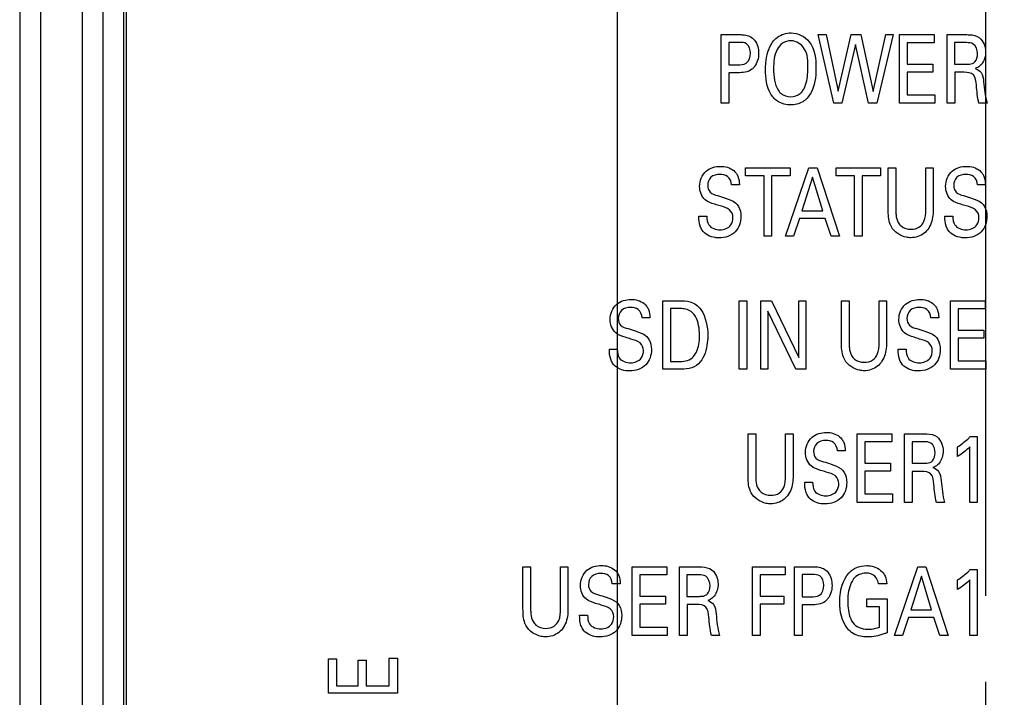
# Model space of a CAD drawing. Header units: inches. Extents: x 0 to 34, y 0 to 22.
# Tile 85 of 128: x 11.886 to 12.602, y 18.06 to 18.553. Entities that reach past the tile are written whole.
import ezdxf

# ---------------------------------------------------------------- set-up
doc = ezdxf.new("R2010")
doc.units = ezdxf.units.IN
doc.header["$LTSCALE"] = 1.87
doc.header["$MEASUREMENT"] = 0
doc.linetypes.add('CENTER', pattern=[0.6, 0.375, -0.075, 0.075, -0.075])
doc.layers.get('0').update_dxf_attribs({"linetype": 'CONTINUOUS'})
doc.layers.add('02___PRT_ALL_AXES', color=7, linetype='CONTINUOUS')
doc.layers.add('DIMENSIONS', color=7, linetype='CONTINUOUS')
doc.styles.get("Standard").update_dxf_attribs({"font": 'txt', "width": 0.8})
doc.dimstyles.new('DIMSTYLE_3', dxfattribs={"dimtxt": 0.125, "dimasz": 0.18, "dimexe": 0.125, "dimexo": 0.0625, "dimgap": 0.03125, "dimtad": 0, "dimtih": 1, "dimtoh": 1, "dimzin": 0, "dimdsep": 46, "dimtxsty": 'STANDARD', "dimblk": '_FILLED', "dimblk1": '_FILLED', "dimblk2": '_FILLED', "dimcen": 0.09, "dimazin": 0, "dimtp": 0.01, "dimtm": 0.01, "dimtfac": 1, "dimtofl": 0, "dimtmove": 0, "dimatfit": 3, "dimldrblk": '_FILLED', "dimfxl": 1, "dimtolj": 1, "dimtzin": 0, "dimarcsym": 0})

# ---------------------------------------------------------------- blocks, each defined once
blk = doc.blocks.new('*D22')
at = {"layer": 'DIMENSIONS', "color": 2, "linetype": 'CONTINUOUS'}
blk.add_line((12.32094, 18.05015), (12.32094, 19.62004), dxfattribs=at)
at = {"layer": 'DIMENSIONS', "color": 2, "linetype": 'CONTINUOUS', "insert": (12.25844, 19.68254), "char_height": 0.125, "width": 1.525, "attachment_point": 1, "rotation": 90, "line_spacing_factor": 0.9}
blk.add_mtext('2X 11.04{\\ftxt.shx;\\W1.000000;\\H0.125000; }[.435]', dxfattribs=at)
blk = doc.blocks.new('_FILLED')
at = {"color": 0, "linetype": 'BYBLOCK'}
blk.add_solid([(0, 0), (-1, 0.1736), (-1, -0.1736)], dxfattribs=at)
blk = doc.blocks.new('*D52')
at = {"layer": 'DIMENSIONS', "color": 2, "linetype": 'CONTINUOUS'}
blk.add_line((12.58874, 18.13404), (12.58874, 19.62004), dxfattribs=at)
at = {"layer": 'DIMENSIONS', "color": 2, "linetype": 'CONTINUOUS', "insert": (12.52624, 19.68254), "char_height": 0.125, "width": 1.225, "attachment_point": 1, "rotation": 90, "line_spacing_factor": 0.9}
blk.add_mtext('17.84{\\ftxt.shx;\\W1.000000;\\H0.125000; }[.702]', dxfattribs=at)

msp = doc.modelspace()

# ---------------------------------------------------------------- linework, layer by layer
at = {"color": 7, "linetype": 'CONTINUOUS'}
for p, q in [((11.90144, 18.83217), (11.90144, 15.76439)), ((11.93186, 18.78183), (11.93186, 15.93661)), ((11.94685, 18.78183), (11.94685, 15.93661)), ((11.94689, 18.7818), (11.94689, 15.93665)), ((11.96188, 18.7818), (11.96188, 15.93665)), ((11.96374, 18.77087), (11.96374, 15.95518))]:
    msp.add_line(p, q, dxfattribs=at)
at = {"color": 40, "linetype": 'CONTINUOUS'}
for p, q in [((12.39627, 18.49217), (12.39627, 18.54205)), ((12.39627, 18.54205), (12.4097, 18.54205)), ((12.47815, 18.49217), (12.46677, 18.54205)), ((12.46677, 18.54205), (12.47271, 18.54205)), ((12.47271, 18.54205), (12.48137, 18.50101)), ((12.48137, 18.50101), (12.49092, 18.54205)), ((12.49092, 18.54205), (12.49781, 18.54205)), ((12.49781, 18.54205), (12.50685, 18.50067)), ((12.50685, 18.50067), (12.51597, 18.54205)), ((12.52141, 18.54205), (12.50952, 18.49217)), ((12.51597, 18.54205), (12.52141, 18.54205)), ((12.5261, 18.49217), (12.5261, 18.54205)), ((12.5261, 18.54205), (12.55125, 18.54205)), ((12.55125, 18.54205), (12.55125, 18.53618)), ((12.56059, 18.49217), (12.56059, 18.54205)), ((12.56059, 18.54205), (12.57493, 18.54205)), ((12.40182, 18.53645), (12.40182, 18.52015)), ((12.40959, 18.53645), (12.40182, 18.53645)), ((12.49409, 18.5348), (12.48415, 18.49217)), ((12.50335, 18.49217), (12.49409, 18.5348)), ((12.53165, 18.53618), (12.53165, 18.52063)), ((12.55125, 18.53618), (12.53165, 18.53618)), ((12.56597, 18.53625), (12.56597, 18.52056)), ((12.57475, 18.53625), (12.56597, 18.53625)), ((12.40182, 18.52015), (12.40842, 18.52015)), ((12.53165, 18.52063), (12.55031, 18.52063)), ((12.55031, 18.52063), (12.55031, 18.51483)), ((12.56597, 18.52056), (12.57475, 18.52056)), ((12.40182, 18.51435), (12.40182, 18.49217)), ((12.40832, 18.51435), (12.40182, 18.51435)), ((12.53165, 18.51483), (12.53165, 18.49825)), ((12.55031, 18.51483), (12.53165, 18.51483)), ((12.5661, 18.51469), (12.5661, 18.49217)), ((12.57308, 18.51469), (12.5661, 18.51469)), ((12.53165, 18.49825), (12.55169, 18.49825)), ((12.55169, 18.49825), (12.55169, 18.49217)), ((12.40182, 18.49217), (12.39627, 18.49217)), ((12.48415, 18.49217), (12.47815, 18.49217)), ((12.50952, 18.49217), (12.50335, 18.49217)), ((12.55169, 18.49217), (12.5261, 18.49217)), ((12.5661, 18.49217), (12.56059, 18.49217)), ((12.58963, 18.49217), (12.58369, 18.49217)), ((12.41409, 18.43943), (12.41409, 18.44531)), ((12.41409, 18.44531), (12.44647, 18.44531)), ((12.42753, 18.43943), (12.41409, 18.43943)), ((12.42753, 18.39543), (12.42753, 18.43943)), ((12.43303, 18.43943), (12.43303, 18.39543)), ((12.44647, 18.43943), (12.43303, 18.43943)), ((12.44321, 18.39543), (12.46009, 18.44531)), ((12.44647, 18.44531), (12.44647, 18.43943)), ((12.46009, 18.44531), (12.46603, 18.44531)), ((12.46603, 18.44531), (12.48225, 18.39543)), ((12.47982, 18.43943), (12.47982, 18.44531)), ((12.47982, 18.44531), (12.51218, 18.44531)), ((12.49325, 18.43943), (12.47982, 18.43943)), ((12.49325, 18.39543), (12.49325, 18.43943)), ((12.49876, 18.43943), (12.49876, 18.39543)), ((12.51218, 18.43943), (12.49876, 18.43943)), ((12.51218, 18.44531), (12.51218, 18.43943)), ((12.51776, 18.41491), (12.51776, 18.44531)), ((12.51776, 18.44531), (12.52331, 18.44531)), ((12.52331, 18.44531), (12.52331, 18.41443)), ((12.54507, 18.4147), (12.54507, 18.44531)), ((12.54507, 18.44531), (12.55046, 18.44531)), ((12.55046, 18.44531), (12.55046, 18.41457)), ((12.40963, 18.43288), (12.40387, 18.43288)), ((12.46281, 18.43847), (12.45504, 18.41401)), ((12.47019, 18.41401), (12.46281, 18.43847)), ((12.58846, 18.43288), (12.5827, 18.43288)), ((12.45504, 18.41401), (12.47019, 18.41401)), ((12.3801, 18.41001), (12.38587, 18.41001)), ((12.45326, 18.40842), (12.44892, 18.39543)), ((12.47186, 18.40842), (12.45326, 18.40842)), ((12.47619, 18.39543), (12.47186, 18.40842)), ((12.55894, 18.41001), (12.5647, 18.41001)), ((12.43303, 18.39543), (12.42753, 18.39543)), ((12.44892, 18.39543), (12.44321, 18.39543)), ((12.48225, 18.39543), (12.47619, 18.39543)), ((12.49876, 18.39543), (12.49325, 18.39543)), ((12.35388, 18.29868), (12.35388, 18.34856)), ((12.35388, 18.34856), (12.36548, 18.34856)), ((12.40944, 18.29868), (12.40944, 18.34856)), ((12.40944, 18.34856), (12.41499, 18.34856)), ((12.41499, 18.34856), (12.41499, 18.29868)), ((12.42527, 18.29868), (12.42527, 18.34856)), ((12.42527, 18.34856), (12.43299, 18.34856)), ((12.43299, 18.34856), (12.45269, 18.30731)), ((12.45269, 18.30731), (12.45269, 18.34856)), ((12.45269, 18.34856), (12.45781, 18.34856)), ((12.45781, 18.34856), (12.45781, 18.29868)), ((12.48382, 18.31817), (12.48382, 18.34856)), ((12.48382, 18.34856), (12.48937, 18.34856)), ((12.48937, 18.34856), (12.48937, 18.31768)), ((12.51114, 18.31796), (12.51114, 18.34856)), ((12.51114, 18.34856), (12.51652, 18.34856)), ((12.51652, 18.34856), (12.51652, 18.31782)), ((12.56315, 18.29868), (12.56315, 18.34856)), ((12.56315, 18.34856), (12.5883, 18.34856)), ((12.5883, 18.34856), (12.5883, 18.34269)), ((12.35943, 18.34283), (12.35943, 18.30434)), ((12.36609, 18.34283), (12.35943, 18.34283)), ((12.43031, 18.34103), (12.43031, 18.29868)), ((12.4507, 18.29868), (12.43031, 18.34103)), ((12.5687, 18.34269), (12.5687, 18.32714)), ((12.5883, 18.34269), (12.5687, 18.34269)), ((12.34458, 18.33613), (12.33882, 18.33613)), ((12.55453, 18.33613), (12.54875, 18.33613)), ((12.5687, 18.32714), (12.58737, 18.32714)), ((12.58737, 18.32714), (12.58737, 18.32134)), ((12.5687, 18.32134), (12.5687, 18.30476)), ((12.58737, 18.32134), (12.5687, 18.32134)), ((12.31505, 18.31326), (12.32082, 18.31326)), ((12.52499, 18.31326), (12.53077, 18.31326)), ((12.35943, 18.30434), (12.36487, 18.30434)), ((12.5687, 18.30476), (12.58875, 18.30476)), ((12.58875, 18.30476), (12.58875, 18.29868)), ((12.36516, 18.29868), (12.35388, 18.29868)), ((12.41499, 18.29868), (12.40944, 18.29868)), ((12.43031, 18.29868), (12.42527, 18.29868)), ((12.45781, 18.29868), (12.4507, 18.29868)), ((12.58875, 18.29868), (12.56315, 18.29868)), ((12.41587, 18.22143), (12.41587, 18.25182)), ((12.41587, 18.25182), (12.42143, 18.25182)), ((12.42143, 18.25182), (12.42143, 18.22094)), ((12.4432, 18.22121), (12.4432, 18.25182)), ((12.4432, 18.25182), (12.44858, 18.25182)), ((12.44858, 18.25182), (12.44858, 18.22108)), ((12.4952, 18.20194), (12.4952, 18.25182)), ((12.4952, 18.25182), (12.52036, 18.25182)), ((12.50076, 18.24595), (12.50076, 18.2304)), ((12.52036, 18.24595), (12.50076, 18.24595)), ((12.52036, 18.25182), (12.52036, 18.24595)), ((12.52971, 18.20194), (12.52971, 18.25182)), ((12.52971, 18.25182), (12.54404, 18.25182)), ((12.53509, 18.24602), (12.53509, 18.23034)), ((12.54387, 18.24602), (12.53509, 18.24602)), ((12.57742, 18.24975), (12.58236, 18.24975)), ((12.58236, 18.24975), (12.58236, 18.20194)), ((12.48657, 18.23939), (12.48081, 18.23939)), ((12.56809, 18.23531), (12.56809, 18.24222)), ((12.57703, 18.20194), (12.57703, 18.24222)), ((12.50076, 18.2304), (12.51941, 18.2304)), ((12.50076, 18.22461), (12.50076, 18.20802)), ((12.51941, 18.22461), (12.50076, 18.22461)), ((12.51941, 18.2304), (12.51941, 18.22461)), ((12.53509, 18.23034), (12.54387, 18.23034)), ((12.53521, 18.22446), (12.53521, 18.20194)), ((12.5422, 18.22446), (12.53521, 18.22446)), ((12.45705, 18.21652), (12.46281, 18.21652)), ((12.50076, 18.20802), (12.52081, 18.20802)), ((12.52081, 18.20802), (12.52081, 18.20194)), ((12.52081, 18.20194), (12.4952, 18.20194)), ((12.53521, 18.20194), (12.52971, 18.20194)), ((12.55875, 18.20194), (12.55281, 18.20194)), ((12.58236, 18.20194), (12.57703, 18.20194)), ((12.25227, 18.12468), (12.25227, 18.15508)), ((12.25227, 18.15508), (12.25782, 18.15508)), ((12.25782, 18.15508), (12.25782, 18.1242)), ((12.27958, 18.12447), (12.27958, 18.15508)), ((12.27958, 18.15508), (12.28497, 18.15508)), ((12.28497, 18.15508), (12.28497, 18.12434)), ((12.3316, 18.1052), (12.3316, 18.15508)), ((12.3316, 18.15508), (12.35675, 18.15508)), ((12.35675, 18.15508), (12.35675, 18.14921)), ((12.36611, 18.1052), (12.36611, 18.15508)), ((12.36611, 18.15508), (12.38043, 18.15508)), ((12.4191, 18.1052), (12.4191, 18.15508)), ((12.4191, 18.15508), (12.44297, 18.15508)), ((12.44297, 18.15508), (12.44297, 18.14921)), ((12.4496, 18.1052), (12.4496, 18.15508)), ((12.4496, 18.15508), (12.46304, 18.15508)), ((12.52238, 18.1052), (12.53926, 18.15508)), ((12.53926, 18.15508), (12.5452, 18.15508)), ((12.5452, 18.15508), (12.56142, 18.1052)), ((12.57742, 18.15301), (12.58237, 18.15301)), ((12.58237, 18.15301), (12.58237, 18.1052)), ((12.33715, 18.14921), (12.33715, 18.13366)), ((12.35675, 18.14921), (12.33715, 18.14921)), ((12.37149, 18.14928), (12.37149, 18.13359)), ((12.38027, 18.14928), (12.37149, 18.14928)), ((12.42477, 18.14921), (12.42477, 18.13366)), ((12.44297, 18.14921), (12.42477, 18.14921)), ((12.45515, 18.14948), (12.45515, 18.13318)), ((12.46293, 18.14948), (12.45515, 18.14948)), ((12.54198, 18.14824), (12.53421, 18.12378)), ((12.54936, 18.12378), (12.54198, 18.14824)), ((12.5681, 18.13857), (12.5681, 18.14548)), ((12.57704, 18.1052), (12.57704, 18.14548)), ((12.32297, 18.14265), (12.3172, 18.14265)), ((12.51675, 18.14265), (12.51069, 18.14265)), ((12.33715, 18.13366), (12.35581, 18.13366)), ((12.35581, 18.13366), (12.35581, 18.12786)), ((12.37149, 18.13359), (12.38027, 18.13359)), ((12.42477, 18.13366), (12.44192, 18.13366)), ((12.44192, 18.13366), (12.44192, 18.12786)), ((12.45515, 18.13318), (12.46177, 18.13318)), ((12.5022, 18.12599), (12.5022, 18.13173)), ((12.5022, 18.13173), (12.51692, 18.13173)), ((12.51692, 18.13173), (12.51692, 18.10713)), ((12.33715, 18.12786), (12.33715, 18.11128)), ((12.35581, 18.12786), (12.33715, 18.12786)), ((12.3716, 18.12772), (12.3716, 18.1052)), ((12.3786, 18.12772), (12.3716, 18.12772)), ((12.42477, 18.12786), (12.42477, 18.1052)), ((12.44192, 18.12786), (12.42477, 18.12786)), ((12.45515, 18.12738), (12.45515, 18.1052)), ((12.46165, 18.12738), (12.45515, 18.12738)), ((12.51136, 18.12599), (12.5022, 18.12599)), ((12.51136, 18.11121), (12.51136, 18.12599)), ((12.29343, 18.11978), (12.29921, 18.11978)), ((12.53243, 18.11819), (12.52809, 18.1052)), ((12.55103, 18.11819), (12.53243, 18.11819)), ((12.53421, 18.12378), (12.54936, 18.12378)), ((12.55536, 18.1052), (12.55103, 18.11819)), ((12.33715, 18.11128), (12.35719, 18.11128)), ((12.35719, 18.11128), (12.35719, 18.1052)), ((12.35719, 18.1052), (12.3316, 18.1052)), ((12.3716, 18.1052), (12.36611, 18.1052)), ((12.39514, 18.1052), (12.3892, 18.1052)), ((12.42477, 18.1052), (12.4191, 18.1052)), ((12.45515, 18.1052), (12.4496, 18.1052)), ((12.52809, 18.1052), (12.52238, 18.1052)), ((12.56142, 18.1052), (12.55536, 18.1052)), ((12.58237, 18.1052), (12.57704, 18.1052)), ((12.11079, 18.06306), (12.11079, 18.08821)), ((12.11079, 18.08821), (12.1167, 18.08821)), ((12.1167, 18.08821), (12.1167, 18.06861)), ((12.15486, 18.06861), (12.15486, 18.08866)), ((12.15486, 18.08866), (12.16097, 18.08866)), ((12.16097, 18.08866), (12.16097, 18.06306)), ((12.13234, 18.06861), (12.13234, 18.08727)), ((12.13234, 18.08727), (12.13817, 18.08727)), ((12.13817, 18.08727), (12.13817, 18.06861)), ((12.1167, 18.06861), (12.13234, 18.06861)), ((12.13817, 18.06861), (12.15486, 18.06861)), ((12.16097, 18.06306), (12.11079, 18.06306))]:
    msp.add_line(p, q, dxfattribs=at)
at = {"color": 7, "linetype": 'CONTINUOUS'}
msp.add_lwpolyline([(11.88644, 18.83217), (11.88644, 15.76008), (11.88643, 15.75502), (11.88642, 15.75011), (11.8864, 15.74538), (11.88638, 15.74082)], dxfattribs=at)
at = {"color": 40, "linetype": 'CONTINUOUS'}
for points, knots in [([(12.4097, 18.54205), (12.41083, 18.54205), (12.41475, 18.54212), (12.41895, 18.54031), (12.42064, 18.53804)], [0, 0, 0, 0, 0.284896, 1, 1, 1, 1]), ([(12.43376, 18.53666), (12.43471, 18.53794), (12.43826, 18.54171), (12.44362, 18.54336), (12.44715, 18.54336)], [0, 0, 0, 0, 0.310137, 1, 1, 1, 1]), ([(12.44715, 18.54336), (12.45206, 18.54336), (12.46412, 18.53711), (12.46524, 18.52421), (12.46524, 18.51759)], [0, 0, 0, 0, 0.426159, 1, 1, 1, 1]), ([(12.57493, 18.54205), (12.57556, 18.54205), (12.57872, 18.54203), (12.58214, 18.5413), (12.58414, 18.5397)], [0, 0, 0, 0, 0.197557, 1, 1, 1, 1]), ([(12.4177, 18.52865), (12.4177, 18.53113), (12.4161, 18.53631), (12.41133, 18.53645), (12.40959, 18.53645)], [0, 0, 0, 0, 0.587483, 1, 1, 1, 1]), ([(12.42859, 18.51677), (12.42859, 18.51833), (12.42885, 18.52517), (12.43057, 18.53238), (12.43376, 18.53666)], [0, 0, 0, 0, 0.225959, 1, 1, 1, 1]), ([(12.4472, 18.53756), (12.44503, 18.53756), (12.44061, 18.53651), (12.43492, 18.52905), (12.43442, 18.52193), (12.43442, 18.51718)], [0, 0, 0, 0, 0.243058, 0.468482, 1, 1, 1, 1]), ([(12.45935, 18.51766), (12.45935, 18.52248), (12.45948, 18.53175), (12.4509, 18.53756), (12.4472, 18.53756)], [0, 0, 0, 0, 0.565728, 1, 1, 1, 1]), ([(12.58275, 18.52817), (12.58275, 18.53075), (12.58108, 18.53588), (12.5764, 18.53625), (12.57475, 18.53625)], [0, 0, 0, 0, 0.61075, 1, 1, 1, 1]), ([(12.40842, 18.52015), (12.41047, 18.52015), (12.41578, 18.52035), (12.4177, 18.52598), (12.4177, 18.52865)], [0, 0, 0, 0, 0.433695, 1, 1, 1, 1]), ([(12.58003, 18.52167), (12.5803, 18.52187), (12.58209, 18.52347), (12.58275, 18.52611), (12.58275, 18.52817)], [0, 0, 0, 0, 0.140368, 1, 1, 1, 1]), ([(12.42041, 18.51863), (12.41989, 18.51798), (12.41681, 18.51476), (12.41186, 18.51435), (12.40832, 18.51435)], [0, 0, 0, 0, 0.190487, 1, 1, 1, 1]), ([(12.57475, 18.52056), (12.57504, 18.52056), (12.57683, 18.52061), (12.57881, 18.52077), (12.58003, 18.52167)], [0, 0, 0, 0, 0.161225, 1, 1, 1, 1]), ([(12.58575, 18.5207), (12.58536, 18.52022), (12.58404, 18.5188), (12.58227, 18.51788), (12.58103, 18.51746)], [0, 0, 0, 0, 0.32308, 1, 1, 1, 1]), ([(12.4467, 18.491), (12.44375, 18.491), (12.4379, 18.49217), (12.42956, 18.5012), (12.42859, 18.51062), (12.42859, 18.51677)], [0, 0, 0, 0, 0.251065, 0.476604, 1, 1, 1, 1]), ([(12.46524, 18.51759), (12.46524, 18.51136), (12.46419, 18.50181), (12.45588, 18.49231), (12.44977, 18.491), (12.4467, 18.491)], [0, 0, 0, 0, 0.516283, 0.745675, 1, 1, 1, 1]), ([(12.45575, 18.50143), (12.45659, 18.50271), (12.45885, 18.5079), (12.45935, 18.5136), (12.45935, 18.51766)], [0, 0, 0, 0, 0.273755, 1, 1, 1, 1]), ([(12.58186, 18.50537), (12.58162, 18.50792), (12.5813, 18.51386), (12.57539, 18.51469), (12.57308, 18.51469)], [0, 0, 0, 0, 0.525378, 1, 1, 1, 1]), ([(12.58103, 18.51746), (12.58268, 18.51692), (12.58645, 18.51456), (12.58693, 18.51015), (12.58713, 18.50786)], [0, 0, 0, 0, 0.428963, 1, 1, 1, 1]), ([(12.43798, 18.50143), (12.4385, 18.50061), (12.44074, 18.49794), (12.44441, 18.49687), (12.44686, 18.49687)], [0, 0, 0, 0, 0.283023, 1, 1, 1, 1]), ([(12.44686, 18.49687), (12.44932, 18.49687), (12.45297, 18.49798), (12.45521, 18.50063), (12.45575, 18.50143)], [0, 0, 0, 0, 0.718369, 1, 1, 1, 1]), ([(12.38065, 18.4317), (12.38065, 18.43573), (12.38392, 18.44411), (12.39224, 18.44628), (12.39592, 18.44628)], [0, 0, 0, 0, 0.522943, 1, 1, 1, 1]), ([(12.39592, 18.44628), (12.39673, 18.44628), (12.40085, 18.44606), (12.4052, 18.44407), (12.40719, 18.44138)], [0, 0, 0, 0, 0.195755, 1, 1, 1, 1]), ([(12.55948, 18.4317), (12.55948, 18.43573), (12.56275, 18.44411), (12.57107, 18.44628), (12.57475, 18.44628)], [0, 0, 0, 0, 0.522934, 1, 1, 1, 1]), ([(12.57475, 18.44628), (12.57556, 18.44628), (12.57969, 18.44606), (12.58404, 18.44406), (12.58602, 18.44138)], [0, 0, 0, 0, 0.195694, 1, 1, 1, 1]), ([(12.39542, 18.44047), (12.39312, 18.44047), (12.38821, 18.43934), (12.38653, 18.43451), (12.38653, 18.43239)], [0, 0, 0, 0, 0.519347, 1, 1, 1, 1]), ([(12.40387, 18.43288), (12.40376, 18.43513), (12.40198, 18.43981), (12.39734, 18.44047), (12.39542, 18.44047)], [0, 0, 0, 0, 0.538767, 1, 1, 1, 1]), ([(12.40719, 18.44138), (12.40771, 18.44066), (12.4092, 18.43803), (12.40952, 18.43497), (12.40963, 18.43288)], [0, 0, 0, 0, 0.297836, 1, 1, 1, 1]), ([(12.57425, 18.44047), (12.57196, 18.44047), (12.56704, 18.43934), (12.56537, 18.43451), (12.56537, 18.43239)], [0, 0, 0, 0, 0.519347, 1, 1, 1, 1]), ([(12.5827, 18.43288), (12.5826, 18.43513), (12.58081, 18.43981), (12.57618, 18.44047), (12.57425, 18.44047)], [0, 0, 0, 0, 0.538767, 1, 1, 1, 1]), ([(12.58602, 18.44138), (12.58655, 18.44066), (12.58803, 18.43803), (12.58835, 18.43497), (12.58846, 18.43288)], [0, 0, 0, 0, 0.297801, 1, 1, 1, 1]), ([(12.38653, 18.43239), (12.38653, 18.43068), (12.38786, 18.42661), (12.39183, 18.42557), (12.39376, 18.425)], [0, 0, 0, 0, 0.459548, 1, 1, 1, 1]), ([(12.56537, 18.43239), (12.56537, 18.43068), (12.56669, 18.42661), (12.57067, 18.42557), (12.57259, 18.425)], [0, 0, 0, 0, 0.45952, 1, 1, 1, 1]), ([(12.39376, 18.425), (12.39567, 18.42439), (12.40007, 18.423), (12.40464, 18.42144), (12.40669, 18.41975)], [0, 0, 0, 0, 0.429539, 1, 1, 1, 1]), ([(12.57259, 18.425), (12.5745, 18.42439), (12.5789, 18.423), (12.58347, 18.42144), (12.58552, 18.41975)], [0, 0, 0, 0, 0.429576, 1, 1, 1, 1]), ([(12.3957, 18.41747), (12.39437, 18.41788), (12.39066, 18.41903), (12.38675, 18.42026), (12.38481, 18.42189)], [0, 0, 0, 0, 0.354377, 1, 1, 1, 1]), ([(12.40669, 18.41975), (12.40756, 18.41904), (12.40999, 18.4162), (12.41069, 18.41234), (12.41069, 18.4098)], [0, 0, 0, 0, 0.306148, 1, 1, 1, 1]), ([(12.57453, 18.41747), (12.5732, 18.41788), (12.56949, 18.41903), (12.56558, 18.42026), (12.56364, 18.42189)], [0, 0, 0, 0, 0.354315, 1, 1, 1, 1]), ([(12.58552, 18.41975), (12.58639, 18.41904), (12.58883, 18.4162), (12.58952, 18.41234), (12.58952, 18.4098)], [0, 0, 0, 0, 0.306176, 1, 1, 1, 1]), ([(12.40491, 18.40904), (12.40491, 18.4111), (12.40282, 18.41594), (12.39801, 18.41676), (12.3957, 18.41747)], [0, 0, 0, 0, 0.460589, 1, 1, 1, 1]), ([(12.52009, 18.40234), (12.51976, 18.40294), (12.51789, 18.40682), (12.51776, 18.4113), (12.51776, 18.41491)], [0, 0, 0, 0, 0.159051, 1, 1, 1, 1]), ([(12.52331, 18.41443), (12.52331, 18.41328), (12.5234, 18.41022), (12.52413, 18.40712), (12.52508, 18.40545)], [0, 0, 0, 0, 0.374157, 1, 1, 1, 1]), ([(12.53425, 18.40054), (12.53641, 18.40054), (12.54056, 18.40139), (12.5448, 18.40712), (12.54507, 18.41186), (12.54507, 18.4147)], [0, 0, 0, 0, 0.321552, 0.57695, 1, 1, 1, 1]), ([(12.55046, 18.41457), (12.55046, 18.41373), (12.5504, 18.40917), (12.54922, 18.40444), (12.54719, 18.4013)], [0, 0, 0, 0, 0.182744, 1, 1, 1, 1]), ([(12.58374, 18.40904), (12.58374, 18.4111), (12.58165, 18.41594), (12.57684, 18.41676), (12.57453, 18.41747)], [0, 0, 0, 0, 0.460579, 1, 1, 1, 1]), ([(12.38242, 18.39992), (12.38188, 18.40079), (12.38038, 18.40398), (12.3801, 18.40755), (12.3801, 18.41001)], [0, 0, 0, 0, 0.294365, 1, 1, 1, 1]), ([(12.38587, 18.41001), (12.38593, 18.40788), (12.38638, 18.40217), (12.39253, 18.40013), (12.39554, 18.40013)], [0, 0, 0, 0, 0.414878, 1, 1, 1, 1]), ([(12.41069, 18.4098), (12.41069, 18.40586), (12.40802, 18.39699), (12.39905, 18.39426), (12.39486, 18.39426)], [0, 0, 0, 0, 0.484064, 1, 1, 1, 1]), ([(12.39554, 18.40013), (12.39839, 18.40013), (12.40378, 18.40212), (12.40491, 18.40717), (12.40491, 18.40904)], [0, 0, 0, 0, 0.604234, 1, 1, 1, 1]), ([(12.52508, 18.40545), (12.52565, 18.40451), (12.52792, 18.40166), (12.53176, 18.40054), (12.53425, 18.40054)], [0, 0, 0, 0, 0.305108, 1, 1, 1, 1]), ([(12.56126, 18.39992), (12.56072, 18.40079), (12.55921, 18.40398), (12.55894, 18.40755), (12.55894, 18.41001)], [0, 0, 0, 0, 0.294365, 1, 1, 1, 1]), ([(12.5647, 18.41001), (12.56477, 18.40788), (12.56521, 18.40217), (12.57136, 18.40013), (12.57437, 18.40013)], [0, 0, 0, 0, 0.414844, 1, 1, 1, 1]), ([(12.58952, 18.4098), (12.58952, 18.40586), (12.58685, 18.39699), (12.57789, 18.39426), (12.57369, 18.39426)], [0, 0, 0, 0, 0.484072, 1, 1, 1, 1]), ([(12.57437, 18.40013), (12.57723, 18.40013), (12.58261, 18.40212), (12.58374, 18.40717), (12.58374, 18.40904)], [0, 0, 0, 0, 0.604234, 1, 1, 1, 1]), ([(12.39486, 18.39426), (12.39393, 18.39426), (12.38935, 18.39449), (12.38439, 18.39679), (12.38242, 18.39992)], [0, 0, 0, 0, 0.200813, 1, 1, 1, 1]), ([(12.53425, 18.39439), (12.53315, 18.39439), (12.52765, 18.39485), (12.52226, 18.39848), (12.52009, 18.40234)], [0, 0, 0, 0, 0.198954, 1, 1, 1, 1]), ([(12.54719, 18.4013), (12.5463, 18.39992), (12.54295, 18.39604), (12.53765, 18.39439), (12.53425, 18.39439)], [0, 0, 0, 0, 0.32594, 1, 1, 1, 1]), ([(12.57369, 18.39426), (12.57276, 18.39426), (12.56818, 18.39449), (12.56323, 18.39679), (12.56126, 18.39992)], [0, 0, 0, 0, 0.200813, 1, 1, 1, 1]), ([(12.3156, 18.33495), (12.3156, 18.33898), (12.31887, 18.34737), (12.32719, 18.34953), (12.33087, 18.34953)], [0, 0, 0, 0, 0.522943, 1, 1, 1, 1]), ([(12.33087, 18.34953), (12.33168, 18.34953), (12.3358, 18.34931), (12.34015, 18.34732), (12.34214, 18.34463)], [0, 0, 0, 0, 0.195757, 1, 1, 1, 1]), ([(12.36548, 18.34856), (12.36831, 18.34856), (12.37447, 18.34864), (12.37983, 18.34471), (12.38164, 18.34207)], [0, 0, 0, 0, 0.469176, 1, 1, 1, 1]), ([(12.52554, 18.33495), (12.52554, 18.33898), (12.52881, 18.34737), (12.53714, 18.34953), (12.54082, 18.34953)], [0, 0, 0, 0, 0.522943, 1, 1, 1, 1]), ([(12.54082, 18.34953), (12.54163, 18.34953), (12.54575, 18.34931), (12.55009, 18.34732), (12.55209, 18.34463)], [0, 0, 0, 0, 0.195146, 1, 1, 1, 1]), ([(12.33037, 18.34373), (12.32807, 18.34373), (12.32316, 18.34259), (12.32148, 18.33776), (12.32148, 18.33564)], [0, 0, 0, 0, 0.519386, 1, 1, 1, 1]), ([(12.33882, 18.33613), (12.33871, 18.33838), (12.33693, 18.34306), (12.3323, 18.34373), (12.33037, 18.34373)], [0, 0, 0, 0, 0.538854, 1, 1, 1, 1]), ([(12.34214, 18.34463), (12.34266, 18.34391), (12.34415, 18.34128), (12.34447, 18.33822), (12.34458, 18.33613)], [0, 0, 0, 0, 0.297793, 1, 1, 1, 1]), ([(12.37675, 18.33848), (12.37511, 18.34075), (12.37112, 18.3428), (12.36722, 18.34283), (12.36609, 18.34283)], [0, 0, 0, 0, 0.71357, 1, 1, 1, 1]), ([(12.54031, 18.34373), (12.53802, 18.34373), (12.53311, 18.34259), (12.53143, 18.33776), (12.53143, 18.33564)], [0, 0, 0, 0, 0.519386, 1, 1, 1, 1]), ([(12.54875, 18.33613), (12.54865, 18.33838), (12.54688, 18.34306), (12.54224, 18.34373), (12.54031, 18.34373)], [0, 0, 0, 0, 0.53872, 1, 1, 1, 1]), ([(12.55209, 18.34463), (12.55261, 18.34391), (12.55409, 18.34128), (12.55442, 18.33822), (12.55453, 18.33613)], [0, 0, 0, 0, 0.297793, 1, 1, 1, 1]), ([(12.32148, 18.33564), (12.32148, 18.33393), (12.32281, 18.32986), (12.32678, 18.32882), (12.32871, 18.32825)], [0, 0, 0, 0, 0.459548, 1, 1, 1, 1]), ([(12.38065, 18.32293), (12.38065, 18.32376), (12.38047, 18.32909), (12.37943, 18.33481), (12.37675, 18.33848)], [0, 0, 0, 0, 0.154622, 1, 1, 1, 1]), ([(12.53143, 18.33564), (12.53143, 18.33393), (12.53275, 18.32987), (12.53672, 18.32882), (12.53864, 18.32825)], [0, 0, 0, 0, 0.459971, 1, 1, 1, 1]), ([(12.33065, 18.32072), (12.32932, 18.32113), (12.32561, 18.32228), (12.3217, 18.32351), (12.31976, 18.32514)], [0, 0, 0, 0, 0.35436, 1, 1, 1, 1]), ([(12.32871, 18.32825), (12.33062, 18.32764), (12.33502, 18.32626), (12.33959, 18.3247), (12.34164, 18.323)], [0, 0, 0, 0, 0.429522, 1, 1, 1, 1]), ([(12.54058, 18.32072), (12.53925, 18.32113), (12.53554, 18.32228), (12.53164, 18.32351), (12.52971, 18.32514)], [0, 0, 0, 0, 0.354707, 1, 1, 1, 1]), ([(12.53864, 18.32825), (12.54055, 18.32764), (12.54496, 18.32625), (12.54953, 18.3247), (12.55158, 18.323)], [0, 0, 0, 0, 0.429281, 1, 1, 1, 1]), ([(12.33986, 18.31229), (12.33986, 18.31436), (12.33777, 18.31919), (12.33296, 18.32001), (12.33065, 18.32072)], [0, 0, 0, 0, 0.460632, 1, 1, 1, 1]), ([(12.34164, 18.323), (12.34251, 18.32229), (12.34494, 18.31945), (12.34564, 18.31559), (12.34564, 18.31305)], [0, 0, 0, 0, 0.30614, 1, 1, 1, 1]), ([(12.37537, 18.30711), (12.3766, 18.30826), (12.37993, 18.31302), (12.38065, 18.31894), (12.38065, 18.32293)], [0, 0, 0, 0, 0.296589, 1, 1, 1, 1]), ([(12.38659, 18.32321), (12.38659, 18.32076), (12.38604, 18.31357), (12.38334, 18.30615), (12.37991, 18.30276)], [0, 0, 0, 0, 0.336683, 1, 1, 1, 1]), ([(12.48615, 18.30559), (12.48582, 18.30619), (12.48396, 18.31008), (12.48382, 18.31456), (12.48382, 18.31817)], [0, 0, 0, 0, 0.15903, 1, 1, 1, 1]), ([(12.48937, 18.31768), (12.48937, 18.31653), (12.48947, 18.31347), (12.49019, 18.31037), (12.49115, 18.3087)], [0, 0, 0, 0, 0.374129, 1, 1, 1, 1]), ([(12.50032, 18.30379), (12.50248, 18.30379), (12.50663, 18.30464), (12.51087, 18.31037), (12.51114, 18.31511), (12.51114, 18.31796)], [0, 0, 0, 0, 0.321552, 0.57695, 1, 1, 1, 1]), ([(12.51652, 18.31782), (12.51652, 18.31698), (12.51647, 18.31242), (12.51529, 18.3077), (12.51325, 18.30455)], [0, 0, 0, 0, 0.182781, 1, 1, 1, 1]), ([(12.54981, 18.31229), (12.54981, 18.31436), (12.54771, 18.31919), (12.5429, 18.32001), (12.54058, 18.32072)], [0, 0, 0, 0, 0.460265, 1, 1, 1, 1]), ([(12.55158, 18.323), (12.55245, 18.32229), (12.55488, 18.31945), (12.55559, 18.31559), (12.55559, 18.31305)], [0, 0, 0, 0, 0.305887, 1, 1, 1, 1]), ([(12.31737, 18.30317), (12.31683, 18.30404), (12.31533, 18.30723), (12.31505, 18.3108), (12.31505, 18.31326)], [0, 0, 0, 0, 0.294348, 1, 1, 1, 1]), ([(12.32082, 18.31326), (12.32088, 18.31113), (12.32133, 18.30542), (12.32748, 18.30338), (12.33049, 18.30338)], [0, 0, 0, 0, 0.414915, 1, 1, 1, 1]), ([(12.34564, 18.31305), (12.34564, 18.30912), (12.34297, 18.30024), (12.334, 18.29751), (12.32981, 18.29751)], [0, 0, 0, 0, 0.484064, 1, 1, 1, 1]), ([(12.33049, 18.30338), (12.33334, 18.30338), (12.33873, 18.30537), (12.33986, 18.31042), (12.33986, 18.31229)], [0, 0, 0, 0, 0.604234, 1, 1, 1, 1]), ([(12.52732, 18.30317), (12.52678, 18.30404), (12.52527, 18.30723), (12.52499, 18.3108), (12.52499, 18.31326)], [0, 0, 0, 0, 0.294539, 1, 1, 1, 1]), ([(12.53077, 18.31326), (12.53083, 18.31113), (12.53127, 18.30542), (12.53742, 18.30338), (12.54042, 18.30338)], [0, 0, 0, 0, 0.415172, 1, 1, 1, 1]), ([(12.55559, 18.31305), (12.55559, 18.30912), (12.55291, 18.30025), (12.54395, 18.29751), (12.53976, 18.29751)], [0, 0, 0, 0, 0.484185, 1, 1, 1, 1]), ([(12.54042, 18.30338), (12.54328, 18.30338), (12.54866, 18.30537), (12.54981, 18.31042), (12.54981, 18.31229)], [0, 0, 0, 0, 0.604328, 1, 1, 1, 1]), ([(12.32981, 18.29751), (12.32888, 18.29751), (12.3243, 18.29774), (12.31934, 18.30004), (12.31737, 18.30317)], [0, 0, 0, 0, 0.200813, 1, 1, 1, 1]), ([(12.50032, 18.29764), (12.49921, 18.29764), (12.49371, 18.29811), (12.48832, 18.30173), (12.48615, 18.30559)], [0, 0, 0, 0, 0.19898, 1, 1, 1, 1]), ([(12.49115, 18.3087), (12.49171, 18.30776), (12.49399, 18.30491), (12.49783, 18.30379), (12.50032, 18.30379)], [0, 0, 0, 0, 0.305091, 1, 1, 1, 1]), ([(12.51325, 18.30455), (12.51237, 18.30317), (12.50901, 18.29929), (12.50371, 18.29764), (12.50032, 18.29764)], [0, 0, 0, 0, 0.32598, 1, 1, 1, 1]), ([(12.53976, 18.29751), (12.53883, 18.29751), (12.53425, 18.29774), (12.52929, 18.30004), (12.52732, 18.30317)], [0, 0, 0, 0, 0.200936, 1, 1, 1, 1]), ([(12.45759, 18.23821), (12.45759, 18.24224), (12.46086, 18.25063), (12.46918, 18.25279), (12.47286, 18.25279)], [0, 0, 0, 0, 0.522959, 1, 1, 1, 1]), ([(12.47236, 18.24698), (12.47007, 18.24698), (12.46516, 18.24585), (12.46348, 18.24102), (12.46348, 18.2389)], [0, 0, 0, 0, 0.519361, 1, 1, 1, 1]), ([(12.48081, 18.23939), (12.48071, 18.24164), (12.47893, 18.24632), (12.47429, 18.24698), (12.47236, 18.24698)], [0, 0, 0, 0, 0.538691, 1, 1, 1, 1]), ([(12.47286, 18.25279), (12.47368, 18.25279), (12.4778, 18.25257), (12.48215, 18.25057), (12.48413, 18.24789)], [0, 0, 0, 0, 0.195758, 1, 1, 1, 1]), ([(12.48413, 18.24789), (12.48466, 18.24717), (12.48614, 18.24454), (12.48647, 18.24148), (12.48657, 18.23939)], [0, 0, 0, 0, 0.297777, 1, 1, 1, 1]), ([(12.55187, 18.23794), (12.55187, 18.24052), (12.55019, 18.24565), (12.54551, 18.24602), (12.54387, 18.24602)], [0, 0, 0, 0, 0.610727, 1, 1, 1, 1]), ([(12.54404, 18.25182), (12.54467, 18.25182), (12.54784, 18.2518), (12.55125, 18.25107), (12.55325, 18.24947)], [0, 0, 0, 0, 0.197557, 1, 1, 1, 1]), ([(12.56809, 18.24222), (12.57072, 18.24393), (12.57393, 18.24636), (12.57683, 18.24912), (12.57742, 18.24975)], [0, 0, 0, 0, 0.783616, 1, 1, 1, 1]), ([(12.46348, 18.2389), (12.46348, 18.23719), (12.4648, 18.23312), (12.46878, 18.23208), (12.47071, 18.23151)], [0, 0, 0, 0, 0.459567, 1, 1, 1, 1]), ([(12.47071, 18.23151), (12.47261, 18.2309), (12.47702, 18.22952), (12.48158, 18.22796), (12.48363, 18.22626)], [0, 0, 0, 0, 0.429519, 1, 1, 1, 1]), ([(12.54387, 18.23034), (12.54416, 18.23034), (12.54594, 18.23038), (12.54793, 18.23054), (12.54914, 18.23144)], [0, 0, 0, 0, 0.161342, 1, 1, 1, 1]), ([(12.54914, 18.23144), (12.54941, 18.23164), (12.55121, 18.23324), (12.55187, 18.23589), (12.55187, 18.23794)], [0, 0, 0, 0, 0.140368, 1, 1, 1, 1]), ([(12.47265, 18.22398), (12.47132, 18.22439), (12.4676, 18.22554), (12.4637, 18.22677), (12.46175, 18.2284)], [0, 0, 0, 0, 0.354366, 1, 1, 1, 1]), ([(12.48363, 18.22626), (12.4845, 18.22555), (12.48694, 18.22271), (12.48763, 18.21885), (12.48763, 18.21631)], [0, 0, 0, 0, 0.306168, 1, 1, 1, 1]), ([(12.55097, 18.21514), (12.55074, 18.21769), (12.55042, 18.22363), (12.54451, 18.22446), (12.5422, 18.22446)], [0, 0, 0, 0, 0.525374, 1, 1, 1, 1]), ([(12.55487, 18.23047), (12.55448, 18.22999), (12.55315, 18.22857), (12.55138, 18.22765), (12.55015, 18.22723)], [0, 0, 0, 0, 0.32308, 1, 1, 1, 1]), ([(12.55015, 18.22723), (12.55179, 18.22669), (12.55557, 18.22433), (12.55604, 18.21992), (12.55625, 18.21763)], [0, 0, 0, 0, 0.428968, 1, 1, 1, 1]), ([(12.4182, 18.20885), (12.41787, 18.20945), (12.41601, 18.21333), (12.41587, 18.21782), (12.41587, 18.22143)], [0, 0, 0, 0, 0.159038, 1, 1, 1, 1]), ([(12.42143, 18.22094), (12.42143, 18.21979), (12.42153, 18.21673), (12.42224, 18.21362), (12.42321, 18.21196)], [0, 0, 0, 0, 0.374101, 1, 1, 1, 1]), ([(12.43236, 18.20705), (12.43453, 18.20705), (12.43868, 18.2079), (12.44293, 18.21362), (12.4432, 18.21837), (12.4432, 18.22121)], [0, 0, 0, 0, 0.321782, 0.577169, 1, 1, 1, 1]), ([(12.44858, 18.22108), (12.44858, 18.22024), (12.44853, 18.21568), (12.44734, 18.21095), (12.4453, 18.20781)], [0, 0, 0, 0, 0.182729, 1, 1, 1, 1]), ([(12.48186, 18.21555), (12.48186, 18.21762), (12.47976, 18.22245), (12.47496, 18.22327), (12.47265, 18.22398)], [0, 0, 0, 0, 0.460579, 1, 1, 1, 1]), ([(12.42321, 18.21196), (12.42377, 18.21102), (12.42604, 18.20817), (12.42988, 18.20705), (12.43236, 18.20705)], [0, 0, 0, 0, 0.305049, 1, 1, 1, 1]), ([(12.45937, 18.20643), (12.45883, 18.2073), (12.45733, 18.21049), (12.45705, 18.21406), (12.45705, 18.21652)], [0, 0, 0, 0, 0.294313, 1, 1, 1, 1]), ([(12.46281, 18.21652), (12.46288, 18.21439), (12.46332, 18.20868), (12.46948, 18.20664), (12.47248, 18.20664)], [0, 0, 0, 0, 0.414844, 1, 1, 1, 1]), ([(12.48763, 18.21631), (12.48763, 18.21238), (12.48496, 18.2035), (12.476, 18.20077), (12.4718, 18.20077)], [0, 0, 0, 0, 0.48405, 1, 1, 1, 1]), ([(12.47248, 18.20664), (12.47534, 18.20664), (12.48072, 18.20863), (12.48186, 18.21368), (12.48186, 18.21555)], [0, 0, 0, 0, 0.604234, 1, 1, 1, 1]), ([(12.43236, 18.2009), (12.43126, 18.2009), (12.42576, 18.20137), (12.42037, 18.20499), (12.4182, 18.20885)], [0, 0, 0, 0, 0.198538, 1, 1, 1, 1]), ([(12.4453, 18.20781), (12.44442, 18.20643), (12.44106, 18.20255), (12.43576, 18.2009), (12.43236, 18.2009)], [0, 0, 0, 0, 0.325687, 1, 1, 1, 1]), ([(12.4718, 18.20077), (12.47087, 18.20077), (12.46629, 18.201), (12.46134, 18.2033), (12.45937, 18.20643)], [0, 0, 0, 0, 0.200789, 1, 1, 1, 1]), ([(12.29399, 18.14147), (12.29399, 18.1455), (12.29726, 18.15388), (12.30558, 18.15605), (12.30926, 18.15605)], [0, 0, 0, 0, 0.522972, 1, 1, 1, 1]), ([(12.30926, 18.15605), (12.31007, 18.15605), (12.31419, 18.15583), (12.31854, 18.15383), (12.32053, 18.15115)], [0, 0, 0, 0, 0.195144, 1, 1, 1, 1]), ([(12.38043, 18.15508), (12.38106, 18.15508), (12.38423, 18.15506), (12.38765, 18.15433), (12.38965, 18.15273)], [0, 0, 0, 0, 0.197509, 1, 1, 1, 1]), ([(12.46304, 18.15508), (12.46417, 18.15508), (12.46809, 18.15515), (12.47229, 18.15335), (12.47397, 18.15108)], [0, 0, 0, 0, 0.285249, 1, 1, 1, 1]), ([(12.49109, 18.15239), (12.49203, 18.15318), (12.49546, 18.15527), (12.49953, 18.15591), (12.50225, 18.15591)], [0, 0, 0, 0, 0.310506, 1, 1, 1, 1]), ([(12.50225, 18.15591), (12.50314, 18.15591), (12.50752, 18.15576), (12.5119, 18.15335), (12.51408, 18.15059)], [0, 0, 0, 0, 0.200798, 1, 1, 1, 1]), ([(12.5681, 18.14548), (12.57073, 18.14719), (12.57394, 18.14962), (12.57683, 18.15238), (12.57742, 18.15301)], [0, 0, 0, 0, 0.783916, 1, 1, 1, 1]), ([(12.30876, 18.15024), (12.30647, 18.15024), (12.30156, 18.14911), (12.29987, 18.14428), (12.29987, 18.14216)], [0, 0, 0, 0, 0.519343, 1, 1, 1, 1]), ([(12.3172, 18.14265), (12.3171, 18.1449), (12.31532, 18.14958), (12.31069, 18.15024), (12.30876, 18.15024)], [0, 0, 0, 0, 0.538667, 1, 1, 1, 1]), ([(12.32053, 18.15115), (12.32106, 18.15043), (12.32254, 18.1478), (12.32286, 18.14474), (12.32297, 18.14265)], [0, 0, 0, 0, 0.297777, 1, 1, 1, 1]), ([(12.38825, 18.1412), (12.38825, 18.14378), (12.38658, 18.1489), (12.38191, 18.14928), (12.38027, 18.14928)], [0, 0, 0, 0, 0.611246, 1, 1, 1, 1]), ([(12.47103, 18.14168), (12.47103, 18.14416), (12.46944, 18.14934), (12.46467, 18.14948), (12.46293, 18.14948)], [0, 0, 0, 0, 0.587992, 1, 1, 1, 1]), ([(12.48249, 18.12931), (12.48249, 18.13092), (12.48295, 18.13912), (12.48596, 18.1481), (12.49109, 18.15239)], [0, 0, 0, 0, 0.193622, 1, 1, 1, 1]), ([(12.4926, 18.14624), (12.49008, 18.14276), (12.48856, 18.13701), (12.48832, 18.13148), (12.48832, 18.13021)], [0, 0, 0, 0, 0.771782, 1, 1, 1, 1]), ([(12.51069, 18.14265), (12.51042, 18.14472), (12.50859, 18.14918), (12.50388, 18.15045), (12.50164, 18.15045)], [0, 0, 0, 0, 0.483044, 1, 1, 1, 1]), ([(12.51408, 18.15059), (12.51463, 18.14988), (12.51616, 18.14747), (12.51663, 18.14458), (12.51675, 18.14265)], [0, 0, 0, 0, 0.315947, 1, 1, 1, 1]), ([(12.29987, 18.14216), (12.29987, 18.14045), (12.3012, 18.13639), (12.30517, 18.13534), (12.30709, 18.13477)], [0, 0, 0, 0, 0.459896, 1, 1, 1, 1]), ([(12.38554, 18.1347), (12.38581, 18.1349), (12.3876, 18.1365), (12.38825, 18.13915), (12.38825, 18.1412)], [0, 0, 0, 0, 0.140246, 1, 1, 1, 1]), ([(12.46177, 18.13318), (12.46381, 18.13318), (12.46912, 18.13338), (12.47103, 18.13901), (12.47103, 18.14168)], [0, 0, 0, 0, 0.433522, 1, 1, 1, 1]), ([(12.30903, 18.12724), (12.3077, 18.12765), (12.30399, 18.1288), (12.30009, 18.13003), (12.29815, 18.13166)], [0, 0, 0, 0, 0.354666, 1, 1, 1, 1]), ([(12.30709, 18.13477), (12.309, 18.13416), (12.3134, 18.13277), (12.31798, 18.13122), (12.32003, 18.12952)], [0, 0, 0, 0, 0.429323, 1, 1, 1, 1]), ([(12.38027, 18.13359), (12.38056, 18.13359), (12.38234, 18.13364), (12.38432, 18.1338), (12.38554, 18.1347)], [0, 0, 0, 0, 0.160973, 1, 1, 1, 1]), ([(12.39125, 18.13373), (12.39086, 18.13325), (12.38954, 18.13183), (12.38777, 18.13091), (12.38653, 18.13049)], [0, 0, 0, 0, 0.32308, 1, 1, 1, 1]), ([(12.47376, 18.13166), (12.47323, 18.13101), (12.47015, 18.12779), (12.46519, 18.12738), (12.46165, 18.12738)], [0, 0, 0, 0, 0.190667, 1, 1, 1, 1]), ([(12.2546, 18.11211), (12.25427, 18.11271), (12.25241, 18.11659), (12.25227, 18.12108), (12.25227, 18.12468)], [0, 0, 0, 0, 0.159011, 1, 1, 1, 1]), ([(12.25782, 18.1242), (12.25782, 18.12305), (12.25791, 18.11999), (12.25864, 18.11689), (12.25959, 18.11522)], [0, 0, 0, 0, 0.374129, 1, 1, 1, 1]), ([(12.26876, 18.11031), (12.27092, 18.11031), (12.27507, 18.11116), (12.27931, 18.11689), (12.27958, 18.12163), (12.27958, 18.12447)], [0, 0, 0, 0, 0.321567, 0.576961, 1, 1, 1, 1]), ([(12.28497, 18.12434), (12.28497, 18.1235), (12.28491, 18.11894), (12.28373, 18.11421), (12.2817, 18.11107)], [0, 0, 0, 0, 0.182725, 1, 1, 1, 1]), ([(12.31825, 18.11881), (12.31825, 18.12088), (12.31616, 18.12571), (12.31134, 18.12653), (12.30903, 18.12724)], [0, 0, 0, 0, 0.460222, 1, 1, 1, 1]), ([(12.32003, 18.12952), (12.3209, 18.12881), (12.32333, 18.12596), (12.32403, 18.12211), (12.32403, 18.11957)], [0, 0, 0, 0, 0.305931, 1, 1, 1, 1]), ([(12.38737, 18.1184), (12.38714, 18.12095), (12.38681, 18.12688), (12.38091, 18.12772), (12.3786, 18.12772)], [0, 0, 0, 0, 0.525492, 1, 1, 1, 1]), ([(12.38653, 18.13049), (12.38818, 18.12995), (12.39197, 18.1276), (12.39244, 18.12318), (12.39265, 18.12089)], [0, 0, 0, 0, 0.429456, 1, 1, 1, 1]), ([(12.48832, 18.13021), (12.48832, 18.129), (12.48859, 18.12365), (12.48964, 18.118), (12.49199, 18.11453)], [0, 0, 0, 0, 0.223722, 1, 1, 1, 1]), ([(12.29577, 18.10969), (12.29522, 18.11056), (12.29371, 18.11374), (12.29343, 18.11732), (12.29343, 18.11978)], [0, 0, 0, 0, 0.294554, 1, 1, 1, 1]), ([(12.29921, 18.11978), (12.29928, 18.11765), (12.29972, 18.11194), (12.30586, 18.1099), (12.30887, 18.1099)], [0, 0, 0, 0, 0.415129, 1, 1, 1, 1]), ([(12.32403, 18.11957), (12.32403, 18.11563), (12.32136, 18.10676), (12.3124, 18.10403), (12.3082, 18.10403)], [0, 0, 0, 0, 0.484208, 1, 1, 1, 1]), ([(12.30887, 18.1099), (12.31173, 18.1099), (12.31711, 18.11189), (12.31825, 18.11694), (12.31825, 18.11881)], [0, 0, 0, 0, 0.604328, 1, 1, 1, 1]), ([(12.26876, 18.10416), (12.26766, 18.10416), (12.26216, 18.10463), (12.25677, 18.10825), (12.2546, 18.11211)], [0, 0, 0, 0, 0.198979, 1, 1, 1, 1]), ([(12.25959, 18.11522), (12.26016, 18.11428), (12.26243, 18.11143), (12.26627, 18.11031), (12.26876, 18.11031)], [0, 0, 0, 0, 0.305125, 1, 1, 1, 1]), ([(12.2817, 18.11107), (12.28081, 18.10969), (12.27746, 18.10581), (12.27216, 18.10416), (12.26876, 18.10416)], [0, 0, 0, 0, 0.325928, 1, 1, 1, 1]), ([(12.3082, 18.10403), (12.30727, 18.10403), (12.30269, 18.10426), (12.29773, 18.10655), (12.29577, 18.10969)], [0, 0, 0, 0, 0.200936, 1, 1, 1, 1]), ([(12.50265, 18.10409), (12.50098, 18.10409), (12.49559, 18.10444), (12.4904, 18.10739), (12.48809, 18.11031)], [0, 0, 0, 0, 0.31012, 1, 1, 1, 1]), ([(12.50265, 18.10962), (12.50368, 18.10962), (12.50665, 18.10978), (12.50955, 18.11053), (12.51136, 18.11121)], [0, 0, 0, 0, 0.349248, 1, 1, 1, 1]), ([(12.51692, 18.10713), (12.51617, 18.10683), (12.51165, 18.10502), (12.50672, 18.10409), (12.50265, 18.10409)], [0, 0, 0, 0, 0.16548, 1, 1, 1, 1])]:
    msp.add_open_spline(points, degree=3, knots=knots, dxfattribs=at)
for points in [[(12.58414, 18.5397), (12.58705, 18.53742), (12.58858, 18.53324), (12.58858, 18.52954)], [(12.42064, 18.53804), (12.42272, 18.53539), (12.42359, 18.53174), (12.42359, 18.52837)], [(12.42359, 18.52837), (12.42359, 18.52496), (12.42256, 18.52129), (12.42041, 18.51863)], [(12.58858, 18.52954), (12.58858, 18.52645), (12.58769, 18.52311), (12.58575, 18.5207)], [(12.43442, 18.51718), (12.43442, 18.5118), (12.43505, 18.50594), (12.43798, 18.50143)], [(12.58369, 18.49217), (12.58255, 18.49646), (12.58232, 18.50095), (12.58186, 18.50537)], [(12.58713, 18.50786), (12.58763, 18.50258), (12.5882, 18.49727), (12.58963, 18.49217)], [(12.38481, 18.42189), (12.3821, 18.42418), (12.38065, 18.42815), (12.38065, 18.4317)], [(12.56364, 18.42189), (12.56093, 18.42418), (12.55948, 18.42815), (12.55948, 18.4317)], [(12.38164, 18.34207), (12.38531, 18.33671), (12.38659, 18.32971), (12.38659, 18.32321)], [(12.31976, 18.32514), (12.31705, 18.32743), (12.3156, 18.3314), (12.3156, 18.33495)], [(12.52971, 18.32514), (12.52699, 18.32743), (12.52554, 18.3314), (12.52554, 18.33495)], [(12.36487, 18.30434), (12.36849, 18.30434), (12.37272, 18.30464), (12.37537, 18.30711)], [(12.37991, 18.30276), (12.37637, 18.29909), (12.37026, 18.29868), (12.36516, 18.29868)], [(12.55325, 18.24947), (12.55616, 18.24719), (12.5577, 18.24301), (12.5577, 18.23931)], [(12.5577, 18.23931), (12.5577, 18.23622), (12.55681, 18.23288), (12.55487, 18.23047)], [(12.57703, 18.24222), (12.57442, 18.2395), (12.57135, 18.23721), (12.56809, 18.23531)], [(12.46175, 18.2284), (12.45904, 18.23069), (12.45759, 18.23466), (12.45759, 18.23821)], [(12.55625, 18.21763), (12.55675, 18.21236), (12.55732, 18.20704), (12.55875, 18.20194)], [(12.55281, 18.20194), (12.55166, 18.20623), (12.55143, 18.21072), (12.55097, 18.21514)], [(12.38965, 18.15273), (12.39256, 18.15046), (12.39409, 18.14627), (12.39409, 18.14257)], [(12.47397, 18.15108), (12.47606, 18.14843), (12.47692, 18.14477), (12.47692, 18.1414)], [(12.50164, 18.15045), (12.49832, 18.15045), (12.49452, 18.14895), (12.4926, 18.14624)], [(12.57704, 18.14548), (12.57443, 18.14276), (12.57135, 18.14047), (12.5681, 18.13857)], [(12.29815, 18.13166), (12.29543, 18.13395), (12.29399, 18.13792), (12.29399, 18.14147)], [(12.39409, 18.14257), (12.39409, 18.13948), (12.39319, 18.13614), (12.39125, 18.13373)], [(12.47692, 18.1414), (12.47692, 18.13799), (12.47589, 18.13433), (12.47376, 18.13166)], [(12.48809, 18.11031), (12.484, 18.11549), (12.48249, 18.12271), (12.48249, 18.12931)], [(12.3892, 18.1052), (12.38805, 18.10949), (12.38781, 18.11398), (12.38737, 18.1184)], [(12.39265, 18.12089), (12.39315, 18.11562), (12.39371, 18.1103), (12.39514, 18.1052)], [(12.49199, 18.11453), (12.49423, 18.11132), (12.49874, 18.10962), (12.50265, 18.10962)]]:
    msp.add_open_spline(points, degree=3, dxfattribs=at)
at = {"layer": '02___PRT_ALL_AXES', "color": 7, "linetype": 'CENTER'}
msp.add_line((12.58874, 17.85796), (12.58874, 18.07154), dxfattribs=at)

# ---------------------------------------------------------------- dimensions: what is measured, and where the dimension line sits
at = {"layer": 'DIMENSIONS', "color": 2, "linetype": 'CONTINUOUS'}
dim = msp.add_ordinate_dim(feature_location=(12.32094, 18.05015), offset=(0, 1.56989), dtype=1, origin=(11.88644, 17.98765), text='2X <>', dimstyle='DIMSTYLE_3', dxfattribs=at)
dim.commit()
dim.dimension.update_dxf_attribs({"geometry": '*D22', "text_midpoint": (12.32094, 20.44504)})
dim = msp.add_ordinate_dim(feature_location=(12.58874, 18.13404), offset=(0, 1.486), dtype=1, origin=(11.88644, 18.07154), dimstyle='DIMSTYLE_3', dxfattribs=at)
dim.commit()
dim.dimension.update_dxf_attribs({"geometry": '*D52', "text_midpoint": (12.58874, 20.29504)})

doc.saveas('drawing.dxf')
